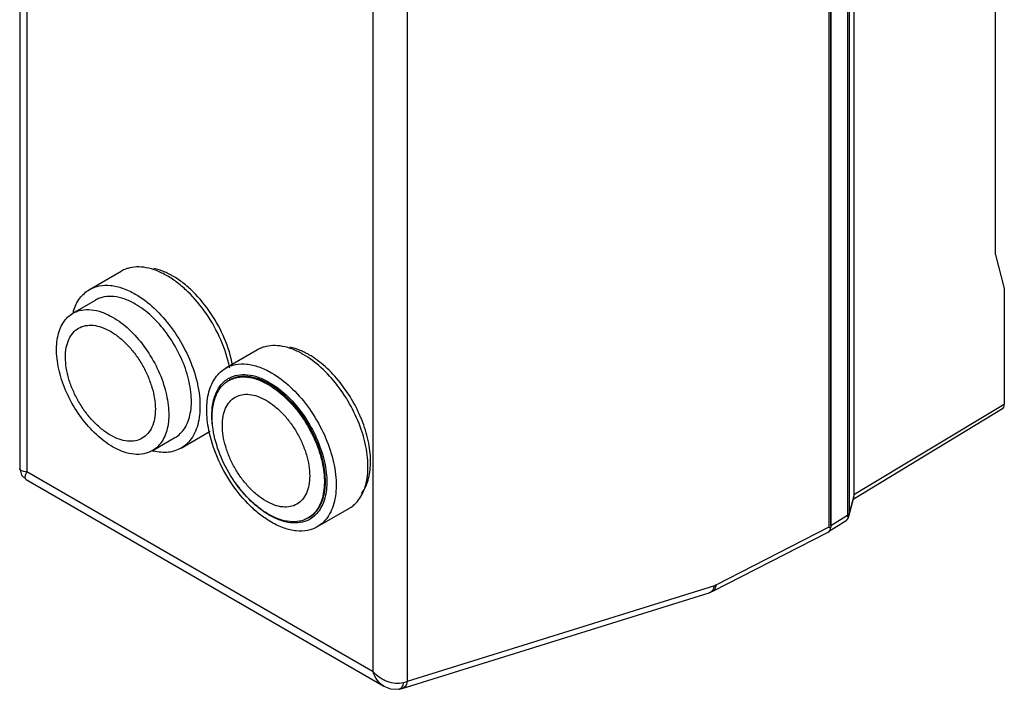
# Model space of a CAD drawing. Header units: millimetres. Extents: x 23 to 176, y 35 to 243.
# Tile 1 of 2: x 23 to 176, y 35 to 139. Entities that reach past the tile are written whole.
import ezdxf

# ---------------------------------------------------------------- set-up
doc = ezdxf.new("R2010")
doc.units = ezdxf.units.MM
doc.header["$LTSCALE"] = 18.07174
doc.layers.get('0').update_dxf_attribs({"linetype": 'CONTINUOUS'})

msp = doc.modelspace()

# ---------------------------------------------------------------- linework, layer by layer
at = {"color": 7, "linetype": 'Continuous'}
for p, q in [((151.71, 193.93), (151.71, 61.83)), ((151.93, 194.21), (151.93, 62.12)), ((152.66, 194.47), (152.66, 65.01)), ((148.79, 192.25), (148.79, 59.98)), ((149.08, 60.2), (149.08, 192.42)), ((149.11, 192.6), (149.11, 59.99)), ((22.74, 176.06), (22.74, 69.13)), ((174.73, 102.41), (174.73, 175.13)), ((23.85, 173.47), (23.85, 68.62)), ((83.1, 143.79), (83.1, 35.94)), ((77.79, 37.48), (77.79, 142.33)), ((174.73, 102.41), (176.12, 97.14)), ((33.61, 96.99), (38.56, 99.85)), ((176.12, 97.14), (176.12, 79.11)), ((31.03, 93.31), (34.56, 95.34)), ((59.78, 87.6), (54.83, 84.74)), ((175.82, 78.43), (152.56, 64.29)), ((176.12, 79.11), (152.66, 65.01)), ((43.39, 71.9), (46.92, 73.94)), ((47.87, 72.29), (52.42, 74.92)), ((77.79, 37.48), (23.85, 68.62)), ((23.74, 67.4), (79.47, 35.22)), ((152.64, 64.55), (151.8, 61.45)), ((152.66, 64.87), (151.93, 62.12)), ((152.66, 64.87), (152.64, 64.55)), ((74.04, 62.9), (69.09, 60.04)), ((151.71, 61.83), (149.08, 60.2)), ((151.8, 61.45), (151.5, 61.03)), ((151.82, 61.54), (151.8, 61.45)), ((148.79, 59.98), (131.17, 50.95)), ((148.73, 59.32), (151.5, 61.03)), ((130.7, 50.01), (148.67, 59.21)), ((130.95, 50.86), (83.1, 35.94)), ((82.31, 34.87), (130.16, 49.79)), ((130.7, 50.01), (130.16, 49.79)), ((79.47, 35.22), (79.47, 35.22)), ((81.79, 34.75), (81.79, 34.75))]:
    msp.add_line(p, q, dxfattribs=at)
for points in [[(22.74, 69.13), (23.02, 68.1), (23.74, 67.4)], [(79.47, 35.22), (80.49, 34.8), (81.79, 34.75)]]:
    msp.add_lwpolyline(points, dxfattribs=at)
for centre, radius, start, end in [((40.5, 88.57), 12.15, 59.9824, 64.0025), ((39.03, 91.13), 8.31, 162.2083, 164.0167), ((61.71, 76.33), 12.15, 59.9824, 64.0025), ((37.06, 81.13), 18.75, 11.2612, 11.6614), ((57.4, 79.51), 4.22, 120.0518, 122.6327), ((45.55, 80.08), 8.48, 255.5259, 256.6967), ((71.66, 67.02), 4.75, 299.9941, 301.7747), ((67.65, 72.3), 12.05, 239.0015, 239.9978), ((145.22, 63.01), 6.77, 347.4613, 350.7653), ((145.14, 63.03), 6.84, 350.7554, 352.4068), ((65.84, 64.9), 4.23, 297.4803, 300.0508), ((129.8, 50.78), 1.07, 310.5074, 316.5751)]:
    msp.add_arc(centre, radius, start, end, dxfattribs=at)
for centre, major_axis, ratio, start_param, end_param in [((175.06, 79.72), (-0.75, 1.3), 0.577353, -3.128473, -2.356189), ((153.67, 67.2), (0.86, 2.7), 0.200645, -3.706072, -3.615764), ((147.7, 60.96), (-1, 1.73), 0.5769, 3.112818, 3.826926), ((211.15, 93.47), (62.35, 33.5), 0.020337, 3.130665, 3.230694)]:
    msp.add_ellipse(centre, major_axis=major_axis, ratio=ratio, start_param=start_param, end_param=end_param, dxfattribs=at)
for points, knots in [([(39.57, 100.28), (39.48, 100.26), (39.14, 100.14), (38.8, 99.98), (38.56, 99.85)], [0, 0, 0, 0, 0.252114, 1, 1, 1, 1]), ([(45.69, 99.14), (45.17, 99.44), (44.12, 99.96), (42.52, 100.44), (40.99, 100.57), (40.02, 100.42), (39.57, 100.28)], [0, 0, 0, 0, 0.28444, 0.544118, 0.780797, 1, 1, 1, 1]), ([(45.82, 99.5), (45.64, 99.59), (44.93, 99.91), (44.18, 100.15), (43.62, 100.26)], [0, 0, 0, 0, 0.26281, 1, 1, 1, 1]), ([(55.43, 84.92), (55.13, 86.37), (54.17, 89.27), (51.96, 93.25), (49.55, 96.16), (47.39, 98.04), (46.26, 98.81), (45.69, 99.14)], [0, 0, 0, 0, 0.251475, 0.513822, 0.768727, 0.888235, 1, 1, 1, 1]), ([(55.91, 85.21), (55.65, 86.62), (54.76, 89.45), (52.66, 93.33), (50.33, 96.18), (48.23, 98.03), (47.13, 98.78), (46.58, 99.1)], [0, 0, 0, 0, 0.250158, 0.512586, 0.768205, 0.888042, 1, 1, 1, 1]), ([(31.12, 93.67), (31.34, 94.37), (31.82, 95.37), (32.78, 96.42), (33.32, 96.82), (33.61, 96.99)], [0, 0, 0, 0, 0.523071, 0.764844, 1, 1, 1, 1]), ([(33.61, 96.99), (33.85, 97.12), (34.34, 97.36), (35.43, 97.66), (36.96, 97.7), (38.87, 97.24), (40.12, 96.64), (40.74, 96.28)], [0, 0, 0, 0, 0.10816, 0.218363, 0.451358, 0.710431, 1, 1, 1, 1]), ([(40.74, 94.73), (40.2, 95.05), (39.12, 95.56), (37.46, 95.96), (36.14, 95.92), (35.2, 95.66), (34.76, 95.46), (34.56, 95.34)], [0, 0, 0, 0, 0.289569, 0.54864, 0.781636, 0.891839, 1, 1, 1, 1]), ([(40.74, 96.28), (41.8, 95.67), (43.85, 94.1), (46.47, 91.11), (48.63, 87.6), (50.14, 83.85), (50.79, 80.68), (50.85, 78.3), (50.68, 76.69), (50.29, 75.26), (49.69, 74.02), (48.89, 73), (48.22, 72.49), (47.87, 72.29)], [0, 0, 0, 0, 0.128654, 0.270203, 0.417319, 0.561629, 0.695265, 0.75627, 0.812761, 0.864712, 0.912534, 0.957151, 1, 1, 1, 1]), ([(31.03, 93.31), (31.24, 93.42), (31.67, 93.63), (32.61, 93.89), (33.93, 93.92), (35.59, 93.52), (36.67, 93.01), (37.21, 92.69)], [0, 0, 0, 0, 0.108149, 0.21835, 0.45135, 0.710438, 1, 1, 1, 1]), ([(46.92, 73.94), (47.23, 74.11), (47.8, 74.55), (48.5, 75.43), (49.02, 76.51), (49.36, 77.75), (49.51, 79.14), (49.45, 81.21), (48.89, 83.96), (47.58, 87.21), (45.71, 90.25), (43.43, 92.84), (41.66, 94.2), (40.74, 94.73)], [0, 0, 0, 0, 0.042848, 0.087466, 0.135288, 0.18724, 0.243731, 0.304737, 0.438371, 0.582678, 0.729794, 0.871344, 1, 1, 1, 1]), ([(37.21, 72.51), (36.3, 73.04), (34.52, 74.41), (32.25, 76.99), (30.38, 80.04), (29.06, 83.29), (28.5, 86.04), (28.45, 88.1), (28.6, 89.49), (28.94, 90.74), (29.46, 91.81), (30.15, 92.69), (30.73, 93.13), (31.03, 93.31)], [0, 0, 0, 0, 0.128648, 0.270219, 0.417348, 0.561652, 0.695291, 0.75629, 0.812778, 0.864729, 0.912541, 0.957154, 1, 1, 1, 1]), ([(37.21, 92.69), (38.13, 92.17), (39.9, 90.8), (42.18, 88.21), (44.05, 85.17), (45.36, 81.92), (45.92, 79.17), (45.98, 77.1), (45.83, 75.72), (45.49, 74.47), (44.97, 73.4), (44.28, 72.52), (43.7, 72.07), (43.39, 71.9)], [0, 0, 0, 0, 0.128648, 0.270219, 0.417348, 0.561652, 0.695291, 0.75629, 0.812778, 0.864729, 0.912541, 0.957154, 1, 1, 1, 1]), ([(36.87, 74.32), (36.39, 74.6), (35.44, 75.26), (34.14, 76.48), (32.94, 77.92), (31.89, 79.53), (31.02, 81.24), (30.37, 83), (29.97, 84.74), (29.82, 86.39), (29.94, 87.9), (30.33, 89.21), (30.98, 90.27), (31.88, 91.03), (32.99, 91.44), (34.24, 91.47), (35.57, 91.15), (36.43, 90.74), (36.87, 90.49)], [0, 0, 0, 0, 0.066581, 0.138437, 0.214057, 0.291649, 0.36924, 0.444866, 0.516713, 0.5833, 0.64368, 0.697694, 0.746277, 0.791649, 0.837023, 0.885602, 0.939626, 1, 1, 1, 1]), ([(36.87, 90.49), (37.35, 90.21), (38.29, 89.55), (39.6, 88.33), (40.8, 86.89), (41.85, 85.28), (42.71, 83.56), (43.36, 81.8), (43.77, 80.07), (43.91, 78.41), (43.79, 76.91), (43.41, 75.6), (42.75, 74.53), (41.85, 73.77), (40.74, 73.37), (39.49, 73.34), (38.17, 73.66), (37.3, 74.07), (36.87, 74.32)], [0, 0, 0, 0, 0.066581, 0.138437, 0.214057, 0.291649, 0.36924, 0.444866, 0.516713, 0.5833, 0.64368, 0.697694, 0.746277, 0.791649, 0.837023, 0.885602, 0.939626, 1, 1, 1, 1]), ([(60.79, 88.04), (60.7, 88.01), (60.35, 87.89), (60.01, 87.74), (59.78, 87.6)], [0, 0, 0, 0, 0.252114, 1, 1, 1, 1]), ([(66.91, 86.89), (66.38, 87.2), (65.34, 87.71), (63.73, 88.19), (62.2, 88.32), (61.23, 88.17), (60.79, 88.04)], [0, 0, 0, 0, 0.28444, 0.544118, 0.780797, 1, 1, 1, 1]), ([(67.04, 87.25), (66.85, 87.34), (66.14, 87.66), (65.4, 87.9), (64.83, 88.02)], [0, 0, 0, 0, 0.26281, 1, 1, 1, 1]), ([(74.94, 63.58), (75.23, 63.85), (75.76, 64.49), (76.35, 65.62), (76.76, 66.94), (76.98, 68.4), (77.01, 70), (76.78, 72.32), (76.01, 75.33), (74.45, 78.85), (72.33, 82.1), (69.83, 84.86), (67.9, 86.32), (66.91, 86.89)], [0, 0, 0, 0, 0.043523, 0.089866, 0.139905, 0.194086, 0.252485, 0.314865, 0.449373, 0.592174, 0.736212, 0.874235, 1, 1, 1, 1]), ([(75.96, 65.21), (76.19, 65.51), (76.6, 66.18), (77.04, 67.31), (77.31, 68.6), (77.46, 70.53), (77.19, 73.17), (76.24, 76.4), (74.73, 79.59), (72.76, 82.53), (70.45, 85.01), (68.69, 86.33), (67.79, 86.85)], [0, 0, 0, 0, 0.044649, 0.092536, 0.144216, 0.199888, 0.322453, 0.457233, 0.598782, 0.740618, 0.87621, 1, 1, 1, 1]), ([(52.2, 75.1), (51.99, 76.14), (51.76, 78.15), (52.02, 80.58), (52.61, 82.24), (53.19, 83.27), (53.93, 84.13), (54.52, 84.56), (54.83, 84.74)], [0, 0, 0, 0, 0.301115, 0.565546, 0.684065, 0.794523, 0.898904, 1, 1, 1, 1]), ([(54.83, 84.74), (55.06, 84.88), (55.56, 85.11), (56.65, 85.41), (58.17, 85.45), (60.08, 84.99), (61.33, 84.4), (61.96, 84.04)], [0, 0, 0, 0, 0.108163, 0.218368, 0.451363, 0.710432, 1, 1, 1, 1]), ([(52.85, 75.23), (52.71, 76.08), (52.59, 77.69), (52.86, 79.64), (53.34, 80.98), (53.82, 81.82), (54.41, 82.53), (54.88, 82.91), (55.13, 83.06)], [0, 0, 0, 0, 0.297957, 0.561269, 0.680267, 0.791819, 0.897616, 1, 1, 1, 1]), ([(55.28, 82.81), (55.48, 82.93), (55.91, 83.13), (56.86, 83.39), (58.18, 83.43), (59.84, 83.03), (60.92, 82.51), (61.46, 82.2)], [0, 0, 0, 0, 0.108149, 0.21835, 0.45135, 0.710438, 1, 1, 1, 1]), ([(55.29, 83.16), (55.5, 83.28), (55.94, 83.49), (56.91, 83.76), (58.26, 83.8), (59.96, 83.38), (61.07, 82.86), (61.62, 82.54)], [0, 0, 0, 0, 0.108166, 0.218366, 0.451346, 0.710413, 1, 1, 1, 1]), ([(61.62, 82.29), (61.08, 82.61), (60, 83.12), (58.34, 83.52), (57.02, 83.48), (56.08, 83.22), (55.65, 83.02), (55.44, 82.9)], [0, 0, 0, 0, 0.289569, 0.54864, 0.781636, 0.891839, 1, 1, 1, 1]), ([(61.96, 84.04), (63.01, 83.43), (65.06, 81.85), (67.68, 78.87), (69.84, 75.35), (71.36, 71.6), (72, 68.43), (72.07, 66.05), (71.89, 64.45), (71.5, 63.01), (70.91, 61.77), (70.1, 60.76), (69.44, 60.25), (69.09, 60.04)], [0, 0, 0, 0, 0.128653, 0.270201, 0.417317, 0.561626, 0.695262, 0.756269, 0.81276, 0.864712, 0.912534, 0.957151, 1, 1, 1, 1]), ([(52.87, 75.23), (52.75, 76.06), (52.67, 77.29), (52.83, 78.86), (53.15, 80.21), (53.72, 81.4), (54.55, 82.32), (55.03, 82.67), (55.28, 82.81)], [0, 0, 0, 0, 0.29849, 0.434723, 0.561939, 0.791134, 0.897025, 1, 1, 1, 1]), ([(61.46, 82.2), (62.38, 81.67), (64.15, 80.3), (66.42, 77.72), (68.3, 74.67), (69.61, 71.42), (70.17, 68.67), (70.22, 66.61), (70.07, 65.22), (69.74, 63.97), (69.22, 62.9), (68.52, 62.02), (67.95, 61.58), (67.64, 61.4)], [0, 0, 0, 0, 0.128648, 0.270219, 0.417348, 0.561652, 0.695291, 0.75629, 0.812778, 0.864729, 0.912541, 0.957154, 1, 1, 1, 1]), ([(61.62, 82.54), (62.56, 82), (64.38, 80.6), (66.71, 77.95), (68.62, 74.83), (69.97, 71.5), (70.54, 68.69), (70.6, 66.57), (70.45, 65.15), (70.1, 63.88), (69.57, 62.77), (68.86, 61.87), (68.27, 61.42), (67.96, 61.24)], [0, 0, 0, 0, 0.128642, 0.270176, 0.417279, 0.561583, 0.695225, 0.756237, 0.812737, 0.864698, 0.912528, 0.957151, 1, 1, 1, 1]), ([(67.8, 61.5), (68.11, 61.67), (68.69, 62.12), (69.38, 62.99), (69.9, 64.07), (70.24, 65.31), (70.39, 66.7), (70.33, 68.77), (69.77, 71.52), (68.46, 74.77), (66.59, 77.81), (64.31, 80.4), (62.54, 81.76), (61.62, 82.29)], [0, 0, 0, 0, 0.042848, 0.087466, 0.135288, 0.18724, 0.243731, 0.304737, 0.438371, 0.582678, 0.729794, 0.871344, 1, 1, 1, 1]), ([(61.11, 64.05), (60.64, 64.32), (59.72, 64.96), (58.46, 66.15), (57.29, 67.55), (56.27, 69.11), (55.42, 70.78), (54.8, 72.49), (54.4, 74.17), (54.26, 75.78), (54.38, 77.24), (54.75, 78.52), (55.39, 79.55), (56.26, 80.29), (57.34, 80.68), (58.55, 80.71), (59.84, 80.4), (60.68, 80), (61.11, 79.76)], [0, 0, 0, 0, 0.066581, 0.138437, 0.214057, 0.291649, 0.36924, 0.444866, 0.516713, 0.5833, 0.64368, 0.697694, 0.746277, 0.791649, 0.837023, 0.885602, 0.939626, 1, 1, 1, 1]), ([(61.11, 79.76), (61.57, 79.49), (62.49, 78.84), (63.76, 77.66), (64.92, 76.26), (65.95, 74.7), (66.79, 73.03), (67.42, 71.32), (67.81, 69.63), (67.95, 68.03), (67.84, 66.56), (67.46, 65.29), (66.83, 64.25), (65.95, 63.52), (64.87, 63.12), (63.66, 63.09), (62.37, 63.4), (61.53, 63.8), (61.11, 64.05)], [0, 0, 0, 0, 0.066581, 0.138437, 0.214057, 0.291649, 0.36924, 0.444866, 0.516713, 0.5833, 0.64368, 0.697694, 0.746277, 0.791649, 0.837023, 0.885602, 0.939626, 1, 1, 1, 1]), ([(61.46, 62.02), (60.93, 62.32), (59.89, 63.03), (57.91, 64.8), (55.74, 67.53), (53.82, 71.23), (53.06, 73.91), (52.87, 75.23)], [0, 0, 0, 0, 0.112365, 0.232877, 0.489955, 0.752508, 1, 1, 1, 1]), ([(61.96, 60.75), (61.38, 61.08), (60.24, 61.86), (58.06, 63.76), (55.64, 66.7), (53.43, 70.72), (52.49, 73.64), (52.2, 75.1)], [0, 0, 0, 0, 0.111831, 0.231452, 0.486607, 0.748988, 1, 1, 1, 1]), ([(43.39, 71.9), (43.19, 71.78), (42.76, 71.58), (41.82, 71.32), (40.49, 71.28), (38.84, 71.68), (37.76, 72.2), (37.21, 72.51)], [0, 0, 0, 0, 0.108149, 0.21835, 0.45135, 0.710438, 1, 1, 1, 1]), ([(47.87, 72.29), (47.57, 72.12), (46.93, 71.84), (45.49, 71.54), (44.34, 71.65), (43.6, 71.82)], [0, 0, 0, 0, 0.234317, 0.475669, 1, 1, 1, 1]), ([(23.85, 68.62), (23.69, 68.62), (23.42, 68.64), (23.1, 68.72), (22.91, 68.82), (22.81, 68.91), (22.75, 69.01), (22.74, 69.09), (22.74, 69.13)], [0, 0, 0, 0, 0.350661, 0.623926, 0.733882, 0.82902, 0.91483, 1, 1, 1, 1]), ([(23.85, 68.62), (23.81, 68.54), (23.74, 68.4), (23.64, 68.17), (23.57, 67.94), (23.55, 67.7), (23.6, 67.51), (23.69, 67.42), (23.74, 67.4)], [0, 0, 0, 0, 0.18493, 0.351783, 0.565812, 0.736771, 0.874018, 1, 1, 1, 1]), ([(61.44, 61.97), (60.47, 62.55), (58.6, 64.05), (57.06, 65.88), (56.35, 66.89)], [0, 0, 0, 0, 0.476819, 1, 1, 1, 1]), ([(74.16, 62.98), (74.23, 63.02), (74.51, 63.2), (74.76, 63.41), (74.94, 63.58)], [0, 0, 0, 0, 0.248665, 1, 1, 1, 1]), ([(67.64, 61.4), (67.44, 61.29), (67.01, 61.08), (66.06, 60.82), (64.74, 60.79), (63.08, 61.19), (62, 61.7), (61.46, 62.02)], [0, 0, 0, 0, 0.108149, 0.21835, 0.45135, 0.710438, 1, 1, 1, 1]), ([(67.79, 61.15), (67.37, 60.93), (66.43, 60.63), (64.88, 60.62), (63.23, 61.04), (62.16, 61.55), (61.62, 61.86)], [0, 0, 0, 0, 0.217766, 0.451616, 0.711089, 1, 1, 1, 1]), ([(151.73, 61.71), (151.73, 61.72), (151.71, 61.75), (151.71, 61.79), (151.71, 61.83)], [0, 0, 0, 0, 0.225441, 1, 1, 1, 1]), ([(151.77, 61.62), (151.77, 61.62), (151.75, 61.65), (151.74, 61.68), (151.73, 61.71)], [0, 0, 0, 0, 0.229536, 1, 1, 1, 1]), ([(151.82, 61.54), (151.82, 61.55), (151.8, 61.57), (151.78, 61.6), (151.77, 61.62)], [0, 0, 0, 0, 0.234008, 1, 1, 1, 1]), ([(69.09, 60.04), (68.85, 59.91), (68.36, 59.68), (67.27, 59.37), (65.74, 59.33), (63.83, 59.8), (62.58, 60.39), (61.96, 60.75)], [0, 0, 0, 0, 0.108163, 0.218368, 0.451363, 0.710432, 1, 1, 1, 1]), ([(130.58, 50.05), (130.62, 50.1), (130.81, 50.34), (130.91, 50.63), (130.95, 50.86)], [0, 0, 0, 0, 0.230517, 1, 1, 1, 1]), ([(131.17, 50.95), (131.17, 50.85), (131.15, 50.64), (131.06, 50.37), (130.91, 50.15), (130.77, 50.05), (130.7, 50.01)], [0, 0, 0, 0, 0.290217, 0.550093, 0.782943, 1, 1, 1, 1]), ([(131.17, 50.95), (131.15, 50.94), (131.08, 50.91), (131.01, 50.88), (130.95, 50.86)], [0, 0, 0, 0, 0.258712, 1, 1, 1, 1]), ([(130.16, 49.79), (130.19, 49.8), (130.31, 49.84), (130.42, 49.91), (130.49, 49.97)], [0, 0, 0, 0, 0.247046, 1, 1, 1, 1]), ([(82.54, 35.75), (82.14, 35.64), (81.25, 35.58), (80.18, 35.85), (79.36, 36.23), (78.59, 36.7), (78.08, 37.14), (77.79, 37.48)], [0, 0, 0, 0, 0.238167, 0.491361, 0.620295, 0.748745, 1, 1, 1, 1]), ([(79.47, 35.22), (79.08, 35.44), (78.37, 36.13), (77.95, 37), (77.79, 37.48)], [0, 0, 0, 0, 0.476642, 1, 1, 1, 1]), ([(82.16, 34.94), (82.21, 34.99), (82.4, 35.22), (82.5, 35.52), (82.54, 35.75)], [0, 0, 0, 0, 0.229653, 1, 1, 1, 1]), ([(83.1, 35.94), (83.08, 35.82), (83.01, 35.57), (82.84, 35.25), (82.61, 35), (82.41, 34.9), (82.31, 34.87)], [0, 0, 0, 0, 0.282667, 0.540921, 0.776985, 1, 1, 1, 1]), ([(83.1, 35.94), (83.06, 35.93), (82.87, 35.85), (82.69, 35.79), (82.54, 35.75)], [0, 0, 0, 0, 0.240731, 1, 1, 1, 1]), ([(81.79, 34.75), (81.86, 34.76), (81.99, 34.8), (82.1, 34.89), (82.16, 34.94)], [0, 0, 0, 0, 0.483027, 1, 1, 1, 1]), ([(82.31, 34.87), (82.27, 34.86), (82.1, 34.81), (81.93, 34.77), (81.79, 34.75)], [0, 0, 0, 0, 0.248433, 1, 1, 1, 1])]:
    msp.add_open_spline(points, degree=3, knots=knots, dxfattribs=at)

doc.saveas('drawing.dxf')
